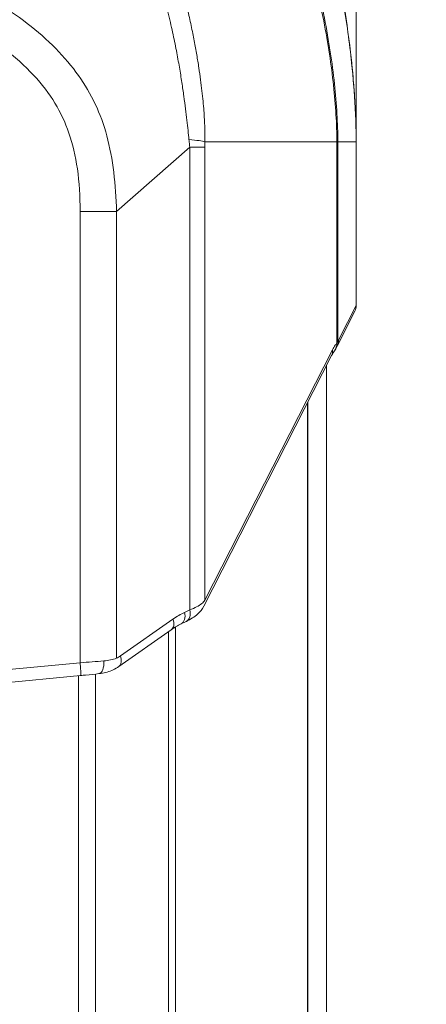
# Model space of a CAD drawing. Header units: millimetres. Extents: x 0 to 437, y 0 to 311.
# Tile 29 of 44: x 122 to 134, y 136 to 165. Entities that reach past the tile are written whole.
import ezdxf

# ---------------------------------------------------------------- set-up
doc = ezdxf.new("R2010")
doc.units = ezdxf.units.MM
for name, color, linetype, lineweight in [('APPARENT', 7, 'Continuous', 0), ('ARETES TANGENTES', 7, 'Continuous', 0), ('DIMENSIONS', 7, 'Continuous', 0)]:
    doc.layers.add(name, color=color, linetype=linetype, lineweight=lineweight)
doc.dimstyles.new('ISO-25', dxfattribs={"dimtxt": 2.5, "dimasz": 2.5, "dimexe": 1.25, "dimexo": 0.625, "dimtad": 1, "dimtxsty": 'Standard', "dimcen": 2.5, "dimadec": 0, "dimazin": 0, "dimtfac": 1, "dimtmove": 0, "dimatfit": 3, "dimfxl": 1, "dimarcsym": 0})

# ---------------------------------------------------------------- blocks, each defined once
blk = doc.blocks.new('D1')
h = blk.add_hatch(color=7)
h.paths.add_polyline_path([(38.317, 176.327), (38.817, 179.327), (39.317, 176.327)], flags=0)
h.paths.add_polyline_path([(39.317, 60.716), (38.817, 57.716), (38.317, 60.716)], flags=0)
at = {"layer": 'DIMENSIONS'}
for p, q in [((62.374, 179.327), (38.817, 179.327)), ((38.817, 176.327), (38.817, 124.459)), ((38.817, 119.873), (38.817, 129.045)), ((38.817, 60.716), (38.817, 124.459)), ((67.733, 57.716), (38.817, 57.716))]:
    blk.add_line(p, q, dxfattribs=at)
for points in [[(38.817, 179.327), (39.317, 176.327), (38.317, 176.327), (38.817, 179.327)], [(38.817, 57.716), (38.317, 60.716), (39.317, 60.716), (38.817, 57.716)]]:
    blk.add_lwpolyline(points, dxfattribs=at)
at = {"layer": 'DIMENSIONS', "char_height": 1.96986, "attachment_point": 5, "rotation": 90}
for s, insert in [('{\\fArial|b0|i0|c0|p0;}', (37.229, 128.693)), ('{\\fArial|b0|i0|c0|p0;486.4}{\\fArial|b0|i0|c0|p0;}', (37.229, 124.459)), ('{\\fArial|b0|i0|c0|p0;}', (37.229, 124.459)), ('{\\fArial|b0|i0|c0|p0;}', (37.229, 124.459)), ('{\\fArial|b0|i0|c0|p0;}', (37.229, 120.226))]:
    blk.add_mtext(s, dxfattribs=dict(at, insert=insert))
blk = doc.blocks.new('D2')
h = blk.add_hatch(color=7)
h.paths.add_polyline_path([(54.59, 187.02), (51.59, 187.52), (54.59, 188.02)], flags=0)
h.paths.add_polyline_path([(129.229, 188.02), (132.229, 187.52), (129.229, 187.02)], flags=0)
at = {"layer": 'DIMENSIONS'}
for p, q in [((51.59, 161.214), (51.59, 187.52)), ((54.59, 187.52), (91.823, 187.52)), ((96.056, 187.52), (86.884, 187.52)), ((129.229, 187.52), (91.823, 187.52)), ((132.229, 161.214), (132.229, 187.52))]:
    blk.add_line(p, q, dxfattribs=at)
for points in [[(51.59, 187.52), (54.59, 188.02), (54.59, 187.02), (51.59, 187.52)], [(132.229, 187.52), (129.229, 187.02), (129.229, 188.02), (132.229, 187.52)]]:
    blk.add_lwpolyline(points, dxfattribs=at)
at = {"layer": 'DIMENSIONS', "char_height": 1.96986, "attachment_point": 5}
for s, insert in [('{\\fArial|b0|i0|c0|p0;322.6}{\\fArial|b0|i0|c0|p0;}', (91.823, 189.107)), ('{\\fArial|b0|i0|c0|p0;}', (87.589, 189.107)), ('{\\fArial|b0|i0|c0|p0;}', (91.823, 189.107)), ('{\\fArial|b0|i0|c0|p0;}', (91.823, 189.107)), ('{\\fArial|b0|i0|c0|p0;}', (96.056, 189.107))]:
    blk.add_mtext(s, dxfattribs=dict(at, insert=insert))
blk = doc.blocks.new('D3')
h = blk.add_hatch(color=7)
h.paths.add_polyline_path([(211.99, 185.104), (208.99, 185.604), (211.99, 186.104)], flags=0)
h.paths.add_polyline_path([(240.209, 186.104), (243.209, 185.604), (240.209, 185.104)], flags=0)
at = {"layer": 'DIMENSIONS'}
for p, q in [((208.99, 170.102), (208.99, 185.604)), ((211.99, 185.604), (225.995, 185.604)), ((230.229, 185.604), (221.056, 185.604)), ((240.209, 185.604), (225.995, 185.604)), ((243.209, 165.348), (243.209, 185.604))]:
    blk.add_line(p, q, dxfattribs=at)
for points in [[(208.99, 185.604), (211.99, 186.104), (211.99, 185.104), (208.99, 185.604)], [(243.209, 185.604), (240.209, 185.104), (240.209, 186.104), (243.209, 185.604)]]:
    blk.add_lwpolyline(points, dxfattribs=at)
at = {"layer": 'DIMENSIONS', "char_height": 1.96986, "attachment_point": 5}
for s, insert in [('{\\fArial|b0|i0|c0|p0;136.9}{\\fArial|b0|i0|c0|p0;}', (225.995, 187.191)), ('{\\fArial|b0|i0|c0|p0;}', (221.762, 187.191)), ('{\\fArial|b0|i0|c0|p0;}', (225.995, 187.191)), ('{\\fArial|b0|i0|c0|p0;}', (225.995, 187.191)), ('{\\fArial|b0|i0|c0|p0;}', (230.229, 187.191))]:
    blk.add_mtext(s, dxfattribs=dict(at, insert=insert))

msp = doc.modelspace()

# ---------------------------------------------------------------- linework, layer by layer
at = {"layer": 'APPARENT'}
for p, q in [((132.229, 156.433), (132.229, 161.214)), ((131.679, 155.264), (132.188, 156.263)), ((127.779, 147.647), (131.509, 154.967)), ((131.364, 88.742), (131.364, 154.682)), ((127.116, 147.128), (127.269, 147.202)), ((125.297, 145.885), (126.829, 146.958)), ((126.829, 146.958), (126.829, 146.958)), ((104.699, 143.745), (124.184, 145.621))]:
    msp.add_line(p, q, dxfattribs=at)
msp.add_arc((131.854, 156.433), 0.375, 333, 359.9998, dxfattribs=at)
for points, knots in [([(125.494, 177.774), (126.24, 177.267), (126.909, 176.637), (128.14, 175.192), (128.695, 174.353), (129.814, 172.325), (130.321, 171.102), (131.378, 167.934), (131.817, 165.924), (132.162, 162.972), (132.229, 162.092), (132.229, 161.214)], [0, 0, 0, 0, 1.08183, 1.08183, 2.287789, 2.287789, 3.929231, 3.929231, 6.491693, 6.491693, 7.545107, 7.545107, 7.545107, 7.545107]), ([(127.779, 147.647), (127.734, 147.559), (127.67, 147.482), (127.506, 147.333), (127.396, 147.264), (127.271, 147.203)], [0, 0, 0, 0, 0.1647278, 0.1647278, 0.3697918, 0.3697918, 0.3697918, 0.3697918]), ([(124.718, 145.675), (124.597, 145.662), (124.463, 145.648), (124.28, 145.63), (124.232, 145.626), (124.184, 145.621)], [0, 0, 0, 0, 0.1661593, 0.1661593, 0.2239007, 0.2239007, 0.2239007, 0.2239007]), ([(125.132, 145.788), (125.022, 145.734), (124.899, 145.699), (124.754, 145.679), (124.736, 145.677), (124.718, 145.675)], [0, 0, 0, 0, 0.1684581, 0.1684581, 0.1921656, 0.1921656, 0.1921656, 0.1921656])]:
    msp.add_open_spline(points, degree=3, knots=knots, dxfattribs=at)
for points in [[(131.592, 155.104), (131.57, 155.075), (131.54, 155.028), (131.509, 154.967)], [(131.67, 155.242), (131.65, 155.188), (131.622, 155.143), (131.592, 155.104)], [(131.679, 155.264), (131.679, 155.263), (131.675, 155.255), (131.67, 155.242)], [(127.116, 147.128), (127.02, 147.081), (126.924, 147.025), (126.831, 146.959)], [(125.297, 145.885), (125.244, 145.848), (125.189, 145.816), (125.132, 145.788)]]:
    msp.add_open_spline(points, degree=3, dxfattribs=at)
at = {"layer": 'ARETES TANGENTES'}
for p, q in [((131.663, 161.214), (131.692, 161.214)), ((131.663, 155.334), (131.663, 161.214)), ((131.692, 161.214), (132.228, 161.214)), ((131.692, 155.372), (131.692, 161.214)), ((132.228, 161.214), (132.228, 156.433)), ((125.232, 159.173), (127.371, 161.053)), ((127.371, 161.053), (127.371, 147.54)), ((127.371, 161.053), (127.812, 161.053)), ((127.812, 147.817), (127.812, 161.053)), ((124.168, 145.994), (124.168, 159.173)), ((125.232, 159.173), (124.168, 159.173)), ((125.232, 146.124), (125.232, 159.173)), ((132.228, 156.433), (131.719, 155.434)), ((132.229, 156.433), (132.228, 156.433)), ((131.541, 155.137), (127.812, 147.817)), ((130.807, 89.834), (130.807, 153.59)), ((130.821, 153.617), (130.821, 89.807)), ((126.879, 147.266), (125.347, 146.192)), ((127.371, 147.54), (127.218, 147.466)), ((126.956, 147.041), (126.956, 96.388)), ((126.753, 96.524), (126.753, 146.905)), ((124.168, 145.994), (108.031, 144.441)), ((124.122, 97.816), (124.122, 145.615)), ((124.614, 145.664), (124.614, 97.767))]:
    msp.add_line(p, q, dxfattribs=at)
for centre, major_axis, ratio, start_param, end_param in [((126.223, 161.214), (1.625, -0.022), 0.064044, 0.209876, 0.808796), ((131.854, 156.433), (0.334, -0.17), 0.981933, 0, 0.478653), ((131.296, 155.334), (0.296, -0.23), 0.944733, -0.000006, 0.686954), ((131.345, 155.434), (0.334, -0.17), 0.981933, -0.000003, 0.478653), ((131.174, 155.137), (0.334, -0.17), 0.905652, 0, 0.51247), ((126.614, 147.266), (0.215, -0.307), 0.633687, 0.000104, 1.153183), ((126.953, 147.466), (0.163, -0.338), 0.66901, 0.000085, 1.257609), ((127.106, 147.54), (0.163, -0.338), 0.669016, 0, 1.257664), ((125.081, 146.192), (0.215, -0.307), 0.633687, 0.000021, 1.153182), ((124.148, 145.994), (0.036, -0.373), 0.052096, 0, 1.56578), ((124.679, 146.048), (0.039, -0.373), 0.474988, 0, 1.521018)]:
    msp.add_ellipse(centre, major_axis=major_axis, ratio=ratio, start_param=start_param, end_param=end_param, dxfattribs=at)
for points in [[(121.41, 178.184), (121.696, 178.184), (122.281, 178.139), (123.173, 177.928), (124.085, 177.554), (124.984, 177.009), (125.835, 176.317), (126.641, 175.492), (127.41, 174.527), (128.134, 173.434), (128.816, 172.219), (129.482, 170.807), (130.009, 169.486), (130.453, 168.192), (130.81, 166.978), (131.091, 165.859), (131.311, 164.818), (131.48, 163.831), (131.601, 162.899), (131.675, 162.022), (131.692, 161.475), (131.692, 161.214)], [(121.41, 177.955), (121.717, 177.955), (122.339, 177.904), (123.271, 177.671), (124.195, 177.275), (125.084, 176.721), (125.913, 176.034), (126.698, 175.224), (127.447, 174.279), (128.156, 173.209), (128.825, 172.019), (129.481, 170.633), (130.001, 169.334), (130.44, 168.061), (130.793, 166.865), (131.07, 165.763), (131.288, 164.736), (131.455, 163.765), (131.574, 162.851), (131.646, 161.994), (131.663, 161.466), (131.663, 161.214)], [(125.494, 177.774), (125.833, 177.543), (126.516, 177.006), (127.528, 175.959), (128.501, 174.662), (129.436, 173.057), (130.182, 171.412), (130.73, 169.915), (131.134, 168.587), (131.447, 167.36), (131.685, 166.251), (131.869, 165.226), (132.01, 164.276), (132.111, 163.407), (132.18, 162.602), (132.219, 161.87), (132.228, 161.425), (132.228, 161.214)], [(121.41, 173.924), (121.623, 173.926), (122.049, 173.876), (122.693, 173.632), (123.287, 173.247), (123.814, 172.769), (124.279, 172.234), (124.71, 171.638), (125.119, 170.976), (125.52, 170.226), (125.932, 169.339), (126.298, 168.432), (126.595, 167.6), (126.83, 166.866), (127.02, 166.214), (127.177, 165.621), (127.307, 165.084), (127.414, 164.597), (127.502, 164.155), (127.576, 163.749), (127.637, 163.372), (127.687, 163.019), (127.728, 162.693), (127.759, 162.393), (127.782, 162.117), (127.799, 161.862), (127.809, 161.628), (127.813, 161.412), (127.813, 161.278), (127.813, 161.214)], [(121.426, 173.62), (121.623, 173.609), (122.019, 173.524), (122.637, 173.181), (123.218, 172.662), (123.741, 172.041), (124.24, 171.311), (124.73, 170.463), (125.256, 169.389), (125.725, 168.257), (126.083, 167.264), (126.354, 166.415), (126.569, 165.661), (126.739, 164.993), (126.873, 164.4), (126.981, 163.87), (127.069, 163.384), (127.141, 162.938), (127.199, 162.534), (127.247, 162.169), (127.286, 161.839), (127.32, 161.541), (127.337, 161.36), (127.346, 161.274)], [(125.232, 159.173), (125.218, 159.569), (125.172, 160.334), (124.971, 161.408), (124.637, 162.325), (124.15, 163.154), (123.485, 163.943), (122.639, 164.688), (121.701, 165.324), (120.799, 165.796), (119.941, 166.136), (119.109, 166.362), (118.566, 166.442), (118.296, 166.461)], [(124.168, 159.173), (124.168, 159.62), (124.119, 160.448), (123.864, 161.503), (123.468, 162.346), (122.861, 163.156), (121.951, 163.975), (120.926, 164.631), (119.976, 165.065), (119.089, 165.324), (118.566, 165.383), (118.32, 165.382)], [(127.346, 161.274), (127.349, 161.25), (127.354, 161.2), (127.362, 161.127), (127.368, 161.078), (127.371, 161.053)], [(127.813, 161.214), (127.812, 161.196), (127.812, 161.159), (127.812, 161.106), (127.812, 161.07), (127.812, 161.053)], [(131.663, 155.334), (131.647, 155.314), (131.617, 155.271), (131.577, 155.204), (131.553, 155.16), (131.541, 155.137)], [(131.692, 155.372), (131.689, 155.366), (131.681, 155.354), (131.669, 155.341), (131.663, 155.334)], [(131.719, 155.434), (131.714, 155.425), (131.705, 155.406), (131.696, 155.384), (131.692, 155.372)], [(127.812, 147.817), (127.79, 147.785), (127.727, 147.719), (127.576, 147.624), (127.444, 147.567), (127.371, 147.54)], [(127.218, 147.466), (127.163, 147.439), (127.051, 147.379), (126.937, 147.306), (126.879, 147.266)], [(125.232, 146.124), (125.178, 146.104), (125.061, 146.071), (124.928, 146.053), (124.858, 146.048)], [(125.347, 146.192), (125.328, 146.179), (125.29, 146.155), (125.251, 146.134), (125.232, 146.124)], [(124.858, 146.048), (124.752, 146.039), (124.528, 146.021), (124.288, 146.003), (124.168, 145.994)]]:
    msp.add_open_spline(points, degree=3, dxfattribs=at)
msp.add_open_spline([(127.813, 161.214), (128.121, 161.214), (128.755, 161.214), (130.038, 161.214), (131.014, 161.214), (131.663, 161.214)], degree=3, knots=[0, 0, 0, 0, 0.240001, 0.494298, 1, 1, 1, 1], dxfattribs=at)

# ---------------------------------------------------------------- dimensions: what is measured, and where the dimension line sits
at = {"layer": 'DIMENSIONS'}
dim = msp.add_linear_dim(base=(0, 0), p1=(51.59, 161.214), p2=(132.229, 161.214), dimstyle='ISO-25', override={"dimtxt": 2.499554, "dimtad": 1, "dimdec": 1, "dimzin": 0, "dimse1": 0, "dimse2": 0, "dimsd1": 0, "dimsd2": 0, "dimadec": 1, "dimazin": 0, "dimtol": 0, "dimlim": 0, "dimtp": 0, "dimtm": 0, "dimtdec": 1}, dxfattribs=at)
dim.commit()
dim.dimension.update_dxf_attribs({"geometry": 'D2', "text_midpoint": (183.743, 311.073)})
for p1, p2, angle, picture, middle, turn in [((208.99, 170.102), (243.209, 165.348), 180, 'D3', (436.576, 309.157), 180), ((62.374, 179.327), (67.733, 57.716), 270, 'D1', (129.15, 246.425), 270)]:
    dim = msp.add_linear_dim(base=(0, 0), p1=p1, p2=p2, angle=angle, dimstyle='ISO-25', override={"dimtxt": 2.499554, "dimtad": 1, "dimdec": 1, "dimzin": 0, "dimse1": 0, "dimse2": 0, "dimsd1": 0, "dimsd2": 0, "dimadec": 1, "dimazin": 0, "dimtol": 0, "dimlim": 0, "dimtp": 0, "dimtm": 0, "dimtdec": 1}, dxfattribs=at)
    dim.commit()
    dim.dimension.update_dxf_attribs({"geometry": picture, "text_midpoint": middle, "text_rotation": turn})

doc.saveas('drawing.dxf')
